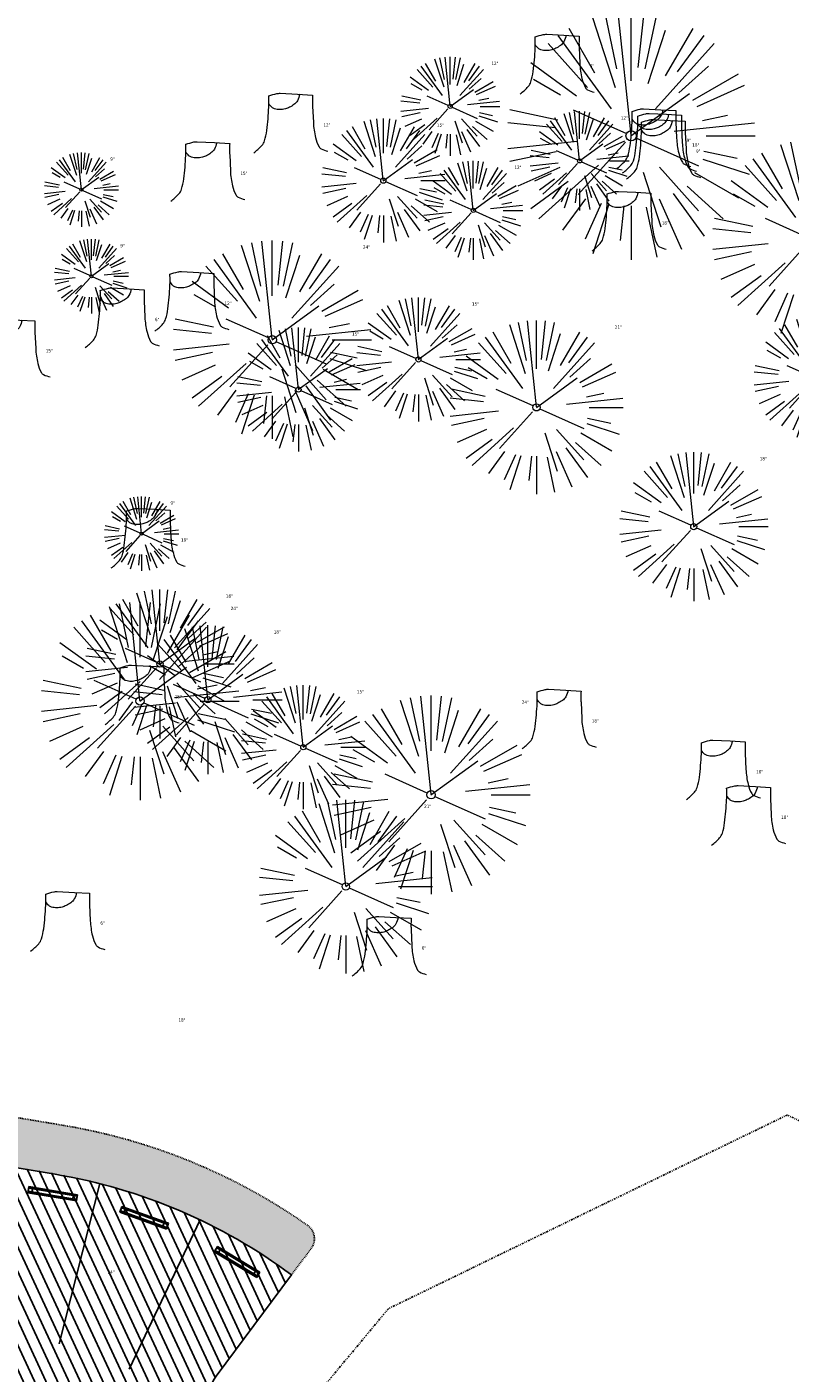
# Model space of a CAD drawing. Header units: feet. Extents: x 1134296 to 1140710, y 647902 to 649877.
# Tile 16 of 57: x 1134888 to 1134981, y 648396 to 648559. Entities that reach past the tile are written whole.
import ezdxf

# ---------------------------------------------------------------- set-up
doc = ezdxf.new("R2010")
doc.units = ezdxf.units.FT
doc.header["$MEASUREMENT"] = 0
doc.linetypes.add('DIVIDE2', pattern=[0.625, 0.25, -0.125, 0, -0.125, 0, -0.125])
doc.linetypes.add('RAD', pattern=[0.13, 0.08, -0.05])
for name, color, linetype in [('C-PRKG-ASPH', 8, 'Continuous'), ('C-PRKG-STRP', 136, 'Continuous'), ('C-PRKG-WHEL-STOP', 9, 'Continuous'), ('C-ROAD-ASPHALT', 1, 'Continuous'), ('C-SWLK-GRVL', 6, 'RAD'), ('C-SWLK-GRVL-PATT', 8, 'Continuous'), ('G-XREF', 7, 'Continuous'), ('V-FLOOD-PLAIN', 2, 'DIVIDE2')]:
    doc.layers.add(name, color=color, linetype=linetype)
doc.layers.add('V-SITE-VEGE', color=55, linetype='Continuous', lineweight=18)
doc.layers.add('V-SITE-VEGE-TEXT', color=8, linetype='Continuous', lineweight=18)
doc.styles.add('SEI-Dim & Leader', font='tahoma.ttf')
pattern_1 = [(115, (0, 0), (-1.132884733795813, -0.5282728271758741), [])]

# ---------------------------------------------------------------- blocks, each defined once
blk = doc.blocks.new('V-SITE-VEGE-Coniferious Tree 2')
at = {"color": 0, "linetype": 'ByBlock'}
for p, q in [((-0.0574950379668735, 0.2703678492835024), (-0.1039851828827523, 0.4890788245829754)), ((-0.0003172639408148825, 0.0025937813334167), (-0.05229705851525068, 0.4972664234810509)), ((-3.601054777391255e-05, 0.2219193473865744), (-3.601054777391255e-05, 0.5000060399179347)), ((0.02890183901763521, 0.2753366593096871), (0.05222503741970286, 0.4972664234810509)), ((0.0571938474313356, 0.2692740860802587), (0.1039131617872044, 0.4890788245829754)), ((-0.06264093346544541, 0.1926377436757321), (-0.1545378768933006, 0.4755369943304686)), ((-0.07913071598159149, 0.1088658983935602), (-0.2939353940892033, 0.4045257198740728)), ((-0.1460065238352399, 0.2528363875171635), (-0.2500390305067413, 0.4330260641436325)), ((0.06850648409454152, 0.2109817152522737), (0.1382469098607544, 0.425630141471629)), ((0.139142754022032, 0.2410654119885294), (0.2499670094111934, 0.4330260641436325)), ((0.1868724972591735, 0.2572635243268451), (0.2938633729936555, 0.4045257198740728)), ((-0.1756943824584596, 0.1950752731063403), (-0.3346129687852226, 0.3715878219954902)), ((0.09777767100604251, 0.108636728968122), (0.3345409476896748, 0.3715878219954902)), ((-0.2201011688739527, 0.1598873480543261), (-0.4045617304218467, 0.2938993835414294)), ((0.1919663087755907, 0.1728666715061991), (0.3115823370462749, 0.2805763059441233)), ((-0.2844040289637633, 0.1641894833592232), (-0.393144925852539, 0.2269610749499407)), ((0.2487690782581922, 0.143647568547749), (0.4329900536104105, 0.2500030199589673)), ((-0.0009318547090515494, -0.0006770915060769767), (0.2349564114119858, 0.1707208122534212)), ((0.2658942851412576, 0.1183972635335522), (0.4567507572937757, 0.2033670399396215)), ((-0.2961437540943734, 0.06292784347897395), (-0.4891148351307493, 0.1039491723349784)), ((-0.01992166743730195, 0.008854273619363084), (-0.2318825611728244, 0.1032199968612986)), ((0.2872695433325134, 0.06106323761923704), (0.3884790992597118, 0.08257391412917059)), ((-0.3060292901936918, 0.03215663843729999), (-0.4973024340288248, 0.05226104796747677)), ((0.173080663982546, 0.01818771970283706), (0.497230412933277, 0.05226104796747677)), ((0.3024988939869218, 0), (0.4999700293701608, 0)), ((-0.2182782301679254, -0.02292736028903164), (-0.4973024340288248, -0.05226104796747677)), ((-0.02300503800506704, -0.02554197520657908), (-0.2137781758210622, -0.2373882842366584)), ((0.01849546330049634, -0.008260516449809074), (0.2719985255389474, -0.1211160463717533)), ((-0.302185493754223, -0.0642195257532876), (-0.4891148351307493, -0.1039491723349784)), ((0.2891445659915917, -0.09395946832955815), (0.4755009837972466, -0.1545018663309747)), ((0.2936342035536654, -0.06241742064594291), (0.4274066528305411, -0.09084484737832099)), ((-0.2881436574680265, -0.1282723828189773), (-0.4568227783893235, -0.2033670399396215)), ((-0.1320480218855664, -0.1188660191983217), (-0.3716238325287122, -0.3345769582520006)), ((0.04781873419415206, -0.1473038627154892), (0.1192466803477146, -0.3671294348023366)), ((0.1143820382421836, -0.1271057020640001), (0.2718110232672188, -0.301920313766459)), ((0.2555295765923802, -0.1475434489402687), (0.4329900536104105, -0.2500030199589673)), ((-0.254528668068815, -0.1848980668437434), (-0.4045617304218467, -0.2938993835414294)), ((0.2253521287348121, -0.2029399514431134), (0.3715518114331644, -0.3345769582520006)), ((-0.1842986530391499, -0.2536176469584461), (-0.2766747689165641, -0.3807650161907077)), ((0.1131111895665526, -0.2541280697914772), (0.2033310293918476, -0.4567867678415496)), ((0.1688618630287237, -0.2324611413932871), (0.2938633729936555, -0.4045257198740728)), ((-0.1213812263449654, -0.2725449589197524), (-0.1855903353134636, -0.4167758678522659)), ((-0.09098502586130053, -0.2799408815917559), (-0.1545378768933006, -0.4755369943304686)), ((-0.02966136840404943, -0.2817638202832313), (-0.04434904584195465, -0.4216092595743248)), ((-3.601054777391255e-05, -0.2817638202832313), (-3.601054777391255e-05, -0.5000060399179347)), ((0.06104806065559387, -0.2873055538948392), (0.1039131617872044, -0.4890788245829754))]:
    blk.add_line(p, q, dxfattribs=at)
blk.add_circle((-3.601054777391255e-05, 0), 0.02083358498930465)
blk = doc.blocks.new('V-SITE-VEGE-Stump')
for points in [[(-0.07764030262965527, 0.1564565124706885, -0.02766804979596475), (-0.05341885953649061, 0.1633605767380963, -0.0679781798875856), (-0.04316680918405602, 0.1642506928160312), (0.008593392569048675, 0.1616126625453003), (0.05395851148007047, 0.1590945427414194)], [(-0.122905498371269, -0.01429599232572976, 0.05261256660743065), (-0.09863241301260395, 0.007697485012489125, 0.1061947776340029), (-0.09053039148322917, 0.02191696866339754, 0.04486152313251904), (-0.08374707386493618, 0.05273626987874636, 0.02007395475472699), (-0.07764030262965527, 0.1228815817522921, 0.01167487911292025), (-0.07732468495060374, 0.1363966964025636, 0.007866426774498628), (-0.07764030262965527, 0.1564565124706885)], [(0.01506844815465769, 0.161253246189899, -0.08286378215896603), (0.008147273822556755, 0.1419669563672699, -0.1113242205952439), (-0.002098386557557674, 0.130555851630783, -0.03931328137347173), (-0.01592715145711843, 0.1222882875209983, -0.04919659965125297), (-0.02797848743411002, 0.1177254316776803, -0.06600187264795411), (-0.0446681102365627, 0.1155126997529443, -0.07018691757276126), (-0.06035359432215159, 0.1177254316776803, -0.1148593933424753), (-0.06850904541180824, 0.1222766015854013, -0.0759377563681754), (-0.07734269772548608, 0.1331671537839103)], [(0.05395851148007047, 0.1590945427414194, 0.004334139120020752), (0.05376627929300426, 0.1369184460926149, 0.00834373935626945), (0.05395851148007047, 0.1253997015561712), (0.05605689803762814, 0.07623641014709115, 0.04625247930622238), (0.06241632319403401, 0.03170819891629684, 0.06962485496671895), (0.07334360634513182, 0.00381048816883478, 0.1497246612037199), (0.07941695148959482, -0.001975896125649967, 0.05852299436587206), (0.09922370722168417, -0.009139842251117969)]]:
    blk.add_lwpolyline(points, format="xyb")
blk = doc.blocks.new('C_XBASE-PACTOLA_02403811')
at = {"layer": 'V-FLOOD-PLAIN', "flags": 128}
blk.add_lwpolyline([(1134906.520776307, 648154.1371743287), (1134884.291874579, 648205.684545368), (1134869.470670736, 648266.484706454), (1134876.026667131, 648336.540384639), (1134931.991497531, 648403.8202146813), (1134980.235505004, 648427.2436063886), (1135018.360916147, 648409.3907559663), (1135088.703310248, 648361.0627811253), (1135089.088064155, 648360.7633367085)], dxfattribs=at)
at = {"layer": 'V-SITE-VEGE'}
for name, p, xscale, yscale, zscale in [('V-SITE-VEGE-Coniferious Tree 2', (1134961.359, 648545.661), 29.99963760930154, 29.99963760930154, 29.99963760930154), ('V-SITE-VEGE-Stump', (1134952.883, 648551.308), 40.31522404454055, 40.31522404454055, 40.31522404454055), ('V-SITE-VEGE-Stump', (1134920.653, 648544.173), 40.31522404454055, 40.31522404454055, 40.31522404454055), ('V-SITE-VEGE-Stump', (1134964.599, 648542.299), 40.31522404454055, 40.31522404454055, 40.31522404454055), ('V-SITE-VEGE-Stump', (1134965.279, 648541.743), 40.31522404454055, 40.31522404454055, 40.31522404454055), ('V-SITE-VEGE-Coniferious Tree 2', (1134931.38, 648540.236), 14.99981880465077, 14.99981880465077, 14.99981880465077), ('V-SITE-VEGE-Stump', (1134965.736, 648540.994), 40.31522404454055, 40.31522404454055, 40.31522404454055), ('V-SITE-VEGE-Stump', (1134910.613, 648538.322), 40.31522404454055, 40.31522404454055, 40.31522404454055), ('V-SITE-VEGE-Coniferious Tree 2', (1134894.849, 648539.13), 8.999891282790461, 8.999891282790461, 8.999891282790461), ('V-SITE-VEGE-Stump', (1134961.583, 648532.318), 40.31522404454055, 40.31522404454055, 40.31522404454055), ('V-SITE-VEGE-Coniferious Tree 2', (1134896.067, 648528.671), 8.999891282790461, 8.999891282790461, 8.999891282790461), ('V-SITE-VEGE-Stump', (1134908.694, 648522.61), 40.31522404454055, 40.31522404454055, 40.31522404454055), ('V-SITE-VEGE-Stump', (1134900.271, 648520.636), 40.31522404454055, 40.31522404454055, 40.31522404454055), ('V-SITE-VEGE-Coniferious Tree 2', (1134935.623, 648518.608), 14.99981880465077, 14.99981880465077, 14.99981880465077), ('V-SITE-VEGE-Coniferious Tree 2', (1134983.717, 648516.292), 14.99981880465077, 14.99981880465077, 14.99981880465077), ('V-SITE-VEGE-Stump', (1134887.062, 648516.859), 40.31522404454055, 40.31522404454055, 40.31522404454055), ('V-SITE-VEGE-Coniferious Tree 2', (1134921.107, 648514.969), 14.99981880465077, 14.99981880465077, 14.99981880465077), ('V-SITE-VEGE-Coniferious Tree 2', (1134949.91, 648512.82), 20.99974632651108, 20.99974632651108, 20.99974632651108), ('V-SITE-VEGE-Coniferious Tree 2', (1134968.939, 648498.397), 17.99978256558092, 17.99978256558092, 17.99978256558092), ('V-SITE-VEGE-Coniferious Tree 2', (1134902.138, 648497.541), 8.999891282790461, 8.999891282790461, 8.999891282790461), ('V-SITE-VEGE-Stump', (1134903.418, 648493.978), 40.31522404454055, 40.31522404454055, 40.31522404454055), ('V-SITE-VEGE-Coniferious Tree 2', (1134904.351, 648481.791), 17.99978256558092, 17.99978256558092, 17.99978256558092), ('V-SITE-VEGE-Coniferious Tree 2', (1134910.148, 648477.462), 17.99978256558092, 17.99978256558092, 17.99978256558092), ('V-SITE-VEGE-Stump', (1134902.665, 648475.022), 40.31522404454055, 40.31522404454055, 40.31522404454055), ('V-SITE-VEGE-Coniferious Tree 2', (1134921.696, 648471.725), 14.99981880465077, 14.99981880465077, 14.99981880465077), ('V-SITE-VEGE-Stump', (1134953.119, 648472.103), 40.31522404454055, 40.31522404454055, 40.31522404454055), ('V-SITE-VEGE-Stump', (1134972.994, 648465.962), 40.31522404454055, 40.31522404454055, 40.31522404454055), ('V-SITE-VEGE-Stump', (1134976.041, 648460.451), 40.31522404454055, 40.31522404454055, 40.31522404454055), ('V-SITE-VEGE-Coniferious Tree 2', (1134926.845, 648454.874), 20.99974632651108, 20.99974632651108, 20.99974632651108), ('V-SITE-VEGE-Stump', (1134893.666, 648447.646), 40.31522404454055, 40.31522404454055, 40.31522404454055), ('V-SITE-VEGE-Stump', (1134932.557, 648444.623), 40.31522404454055, 40.31522404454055, 40.31522404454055)]:
    blk.add_blockref(name, p, dxfattribs=dict(at, xscale=xscale, yscale=yscale, zscale=zscale))
at = {"layer": 'V-SITE-VEGE', "rotation": 8.537736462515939e-07}
for p, xscale, yscale, zscale in [((1134939.472, 648549.217), 11.99985504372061, 11.99985504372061, 11.99985504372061), ((1134955.13, 648542.621), 11.99985504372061, 11.99985504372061, 11.99985504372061), ((1134983.181, 648533.161), 23.99971008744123, 23.99971008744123, 23.99971008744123), ((1134942.261, 648536.64), 11.99985504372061, 11.99985504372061, 11.99985504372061), ((1134917.948, 648520.994), 23.99971008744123, 23.99971008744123, 23.99971008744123), ((1134901.946, 648477.302), 23.99971008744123, 23.99971008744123, 23.99971008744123), ((1134937.159, 648465.967), 23.99971008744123, 23.99971008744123, 23.99971008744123)]:
    blk.add_blockref('V-SITE-VEGE-Coniferious Tree 2', p, dxfattribs=dict(at, xscale=xscale, yscale=yscale, zscale=zscale))
at = {"layer": 'V-SITE-VEGE-TEXT', "char_height": 0.4, "attachment_point": 7, "style": 'SEI-Dim & Leader'}
for s, insert in [('12"', (1134944.4555625, 648554.217)), ('6"', (1134956.360594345, 648553.9079999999)), ('12"', (1134960.1135625, 648547.621)), ('12"', (1134924.130594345, 648546.7729999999)), ('15"', (1134937.859453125, 648546.736)), ('9"', (1134968.076594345, 648544.899)), ('18"', (1134968.756594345, 648544.343)), ('9"', (1134969.213594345, 648543.5939999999)), ('9"', (1134898.336671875, 648542.63)), ('12"', (1134947.2445625, 648541.64)), ('15"', (1134914.090594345, 648540.922)), ('18"', (1134965.060594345, 648534.918)), ('9"', (1134899.554671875, 648532.171)), ('24"', (1134928.915125, 648531.994)), ('12"', (1134912.171594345, 648525.21)), ('15"', (1134942.102453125, 648525.108)), ('6"', (1134903.748594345, 648523.236)), ('21"', (1134959.381234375, 648522.32)), ('15"', (1134927.586453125, 648521.469)), ('15"', (1134890.539594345, 648519.459)), ('18"', (1134976.91434375, 648506.397)), ('9"', (1134905.625671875, 648501.041)), ('18"', (1134906.895594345, 648496.578)), ('18"', (1134912.32634375, 648489.791)), ('24"', (1134912.913125, 648488.302)), ('18"', (1134918.12334375, 648485.462)), ('15"', (1134906.142594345, 648477.622)), ('15"', (1134928.175453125, 648478.225)), ('24"', (1134948.126125, 648476.967)), ('18"', (1134956.596594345, 648474.703)), ('18"', (1134976.471594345, 648468.562)), ('21"', (1134936.316234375, 648464.374)), ('18"', (1134979.518594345, 648463.051)), ('6"', (1134897.143594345, 648450.2459999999)), ('6"', (1134936.034594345, 648447.223)), ('18"', (1134906.58834375, 648438.518)), ('24"', (1134898.016594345, 648408.051))]:
    blk.add_mtext(s, dxfattribs=dict(at, insert=insert))
blk = doc.blocks.new('Wheel_Stop')
for points in [[(-36, 6.75), (36, 6.75)], [(-36, -2.25), (-36, 6.75)], [(-35.625, 4.5), (-36, 6.75)], [(-35.625, 0), (-36, -2.25)], [(-35.955, 6.48), (35.955, 6.48)], [(-35.625, 4.5), (-35.625, 0)], [(-35.625, 4.5), (35.625, 4.5)], [(-35.625, 0), (35.625, 0)], [(35.625, 4.5), (36, 6.75)], [(35.625, 4.5), (35.625, 0)], [(35.625, 0), (36, -2.25)], [(36, -2.25), (36, 6.75)], [(-36, -2.25), (36, -2.25)], [(-35.955, -1.98), (35.955, -1.98)]]:
    blk.add_lwpolyline(points)
for centre in [(-30, 2.25), (30, 2.25)]:
    blk.add_circle(centre, 0.5)
blk = doc.blocks.new('C_PBASE-PACTOLA_02403811')
at = {"layer": 'C-PRKG-STRP'}
for points in [[(1134892.151095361, 648399.5619073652), (1134897.063328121, 648418.9492735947)], [(1134900.61731918, 648396.5085396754), (1134909.210518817, 648414.568354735)]]:
    blk.add_lwpolyline(points, dxfattribs=at)
at = {"layer": 'C-ROAD-ASPHALT'}
blk.add_lwpolyline([(1134908.591667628, 648295.0830355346), (1134902.184156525, 648308.9168658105, -0.3857361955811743), (1134904.185026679, 648315.3273695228, 0.505251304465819), (1134911.81168753, 648388.9938571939, -0.385736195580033), (1134911.166532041, 648395.6783028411), (1134920.272188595, 648407.9060613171, 0.1193298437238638), (1134891.694190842, 648420.0744804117), (1134806.6862802, 648434.2302502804), (1134804.222364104, 648419.4339967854, -0.4142135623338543), (1134798.46897424, 648415.3232176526, -0.09206076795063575), (1134788.173461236, 648419.0651973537, 0.0920607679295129), (1134777.877948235, 648422.8071770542), (1134747.786053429, 648427.818168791, -0.457206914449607), (1134724.139640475, 648466.5491939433, -0.1597602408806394), (1134766.878830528, 648525.6151487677), (1134870.936117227, 648601.0988607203, 0.1112368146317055), (1134916.811965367, 648653.2299950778), (1134952.321656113, 648718.215074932, 0.01915469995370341)], format="xyb", dxfattribs=at)
at = {"layer": 'C-SWLK-GRVL'}
blk.add_lwpolyline([(1134920.272188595, 648407.9060613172), (1134922.644164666, 648411.0913286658, 0.4226080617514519), (1134922.188274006, 648413.9234189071, 0.1120903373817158), (1134892.679757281, 648425.9929818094), (1134847.621731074, 648433.4961782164)], format="xyb", dxfattribs=at)
at = {"layer": 'C-PRKG-WHEL-STOP'}
for p, xscale, yscale, zscale, rotation in [((1134891.402086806, 648417.905463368), 0.08333333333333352, 0.08333333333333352, 0.08333333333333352, 170.4845063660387), ((1134902.502185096, 648414.9988436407), 0.08333333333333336, 0.08333333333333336, 0.08333333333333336, 160.1680169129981), ((1134913.776073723, 648409.6345154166), 0.08333333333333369, 0.08333333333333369, 0.08333333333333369, 148.9400157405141)]:
    blk.add_blockref('Wheel_Stop', p, dxfattribs=dict(at, xscale=xscale, yscale=yscale, zscale=zscale, rotation=rotation))
blk = doc.blocks.new('C_PHTCH-PACTOLA_02403811')
at = {"layer": 'C-PRKG-ASPH'}
h = blk.add_hatch(dxfattribs=at)
h.set_pattern_fill('ANSI31', color=256, scale=10, angle=70)
h.set_pattern_definition(pattern_1)
edge = h.paths.add_edge_path(flags=16)
edge.add_arc((1135093.567290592, 648760.3570235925), 541.9999999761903, 143.5703577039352, 153.2664360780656, ccw=False)
edge.add_arc((1135093.567290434, 648760.3570237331), 541.9999997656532, 133.8742793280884, 143.5703577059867, ccw=False)
edge.add_line((1134717.918854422, 649151.0643979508), (1134791.743864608, 649222.0439889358))
edge.add_arc((1134924.814897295, 649083.6384245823), 191.9999999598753, 124.33581191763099, 133.8742793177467, ccw=False)
edge.add_line((1134816.518779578, 649242.1816391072), (1134837.543218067, 649256.5428028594))
edge.add_arc((1134886.614896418, 649184.7029087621), 87.00000000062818, 64.86660358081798, 124.33581191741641, ccw=False)
edge.add_line((1134923.566161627, 649263.4658695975), (1134945.862647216, 649253.0055803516))
edge.add_arc((1134736.896871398, 648807.5874571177), 491.9999999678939, 56.45911934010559, 64.86660355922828, ccw=False)
edge.add_line((1135008.742528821, 649217.6654234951), (1135070.901654, 649176.4593855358))
edge.add_arc((1135036.644680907, 649124.7828938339), 62.00000000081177, -10.868034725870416, 56.45911933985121, ccw=False)
edge.add_line((1135097.532652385, 649113.0929439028), (1135091.831089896, 649083.3959326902))
edge.add_arc((1135001.481196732, 649100.7423100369), 92.00000001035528, 337.8486329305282, 349.13196525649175, ccw=False)
edge.add_line((1135086.690765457, 649066.0532714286), (1135029.43531187, 648925.4119419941))
edge.add_arc((1134573.749357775, 649110.9228871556), 491.9999995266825, 335.73595333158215, 337.84863296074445, ccw=False)
edge.add_line((1135022.286728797, 648908.7392420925), (1134970.105907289, 648792.9779079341))
edge.add_line((1134970.105907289, 648792.9779079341), (1134955.070696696, 648759.622817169))
edge.add_arc((1134506.533324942, 648961.8064625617), 492.0000003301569, 331.3465562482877, 335.7359533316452, ccw=False)
edge.add_line((1134938.281078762, 648725.8872446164), (1134902.771388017, 648660.9021647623))
edge.add_arc((1134778.161263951, 648728.9926705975), 142.0000000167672, 305.95733191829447, 331.34655630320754, ccw=False)
edge.add_line((1134861.541195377, 648614.0501326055), (1134757.483908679, 648538.5664206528))
edge.add_arc((1134835.579196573, 648430.9089730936), 133.0000000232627, 125.9573319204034, 166.4171722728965)
edge.add_arc((1134672.277915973, 648470.363906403), 35.00000000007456, 244.10855969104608, 346.41717227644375, ccw=False)
edge.add_arc((1134691.461854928, 648509.9128519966), 78.95614352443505, 214.9055155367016, 244.1168481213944, ccw=False)
edge.add_line((1134626.710174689, 648464.732186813), (1134623.062749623, 648469.9579645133))
edge.add_arc((1134821.506139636, 648608.4650796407), 241.9999999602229, 191.1167612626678, 214.9138039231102, ccw=False)
edge.add_line((1134584.046954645, 648561.8052956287), (1134566.403948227, 648651.5934078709))
edge.add_arc((1135049.172208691, 648746.4554480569), 491.9999999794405, 187.9519260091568, 191.1167612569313, ccw=False)
edge.add_line((1134561.903038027, 648678.391101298), (1134552.825444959, 648743.3771249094))
edge.add_arc((1134842.017716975, 648783.7730382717), 292.0000000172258, 166.3961174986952, 187.9519260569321, ccw=False)
edge.add_line((1134558.209758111, 648852.4537669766), (1134566.77306571, 648887.8397463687))
edge.add_arc((1135093.567290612, 648760.357023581), 542.0000000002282, 158.0478401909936, 166.396117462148, ccw=False)
edge.add_arc((1135093.567290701, 648760.357023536), 542.0000000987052, 153.2664360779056, 158.0478401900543, ccw=False)
edge = h.paths.add_edge_path()
edge.add_line((1134664.934415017, 648091.0186503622), (1134641.753924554, 648097.236757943))
edge.add_arc((1135131.441785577, 647965.8792352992), 506.9999999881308, 154.1154939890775, 164.9840567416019, ccw=False)
edge.add_arc((1135131.44177555, 647965.8792402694), 506.9999887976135, 153.4314984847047, 154.115493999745, ccw=False)
edge.add_arc((1134241.513528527, 648410.9103548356), 488.0000000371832, 333.4314984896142, 338.6383717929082)
edge.add_line((1134695.987914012, 648233.1548120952), (1134704.112198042, 648253.9264793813))
edge.add_arc((1134529.027803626, 648322.4060737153), 188.0000000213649, 338.6383717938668, 377.1954705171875)
edge.add_arc((1134651.306425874, 648360.2470375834), 60.00000000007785, 17.1954705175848, 74.97265706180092)
edge.add_line((1134666.863224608, 648418.1951696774), (1134661.500576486, 648419.8056636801))
edge.add_arc((1134691.489318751, 648509.9450223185), 94.99699278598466, 223.9418846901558, 251.5980721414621, ccw=False)
edge.add_arc((1134691.535842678, 648509.9839590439), 95.05751145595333, 214.9165962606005, 223.9393241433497, ccw=False)
edge.add_line((1134613.590003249, 648455.5746160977), (1134609.942525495, 648460.8004692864))
edge.add_arc((1134821.506139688, 648608.4650796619), 258.0000000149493, 191.1167612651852, 214.9138039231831, ccw=False)
edge.add_line((1134568.347173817, 648558.7203512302), (1134550.704167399, 648648.5084634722))
edge.add_arc((1135049.172208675, 648746.4554480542), 507.9999999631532, 187.9519260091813, 191.1167612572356, ccw=False)
edge.add_line((1134546.056886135, 648676.177626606), (1134536.979293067, 648741.163650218))
edge.add_arc((1134842.01771694, 648783.7730382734), 307.9999999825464, 166.3961174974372, 187.9519260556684, ccw=False)
edge.add_line((1134542.658637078, 648856.2170945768), (1134551.221944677, 648891.6030739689))
edge.add_arc((1135093.567290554, 648760.3570237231), 557.9999999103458, 163.9213237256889, 166.3961174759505, ccw=False)
edge.add_arc((1134538.177323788, 648920.4382053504), 19.99999999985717, 343.9213237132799, 402.7699397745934)
edge.add_line((1134552.859048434, 648934.0193305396), (1134533.446357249, 648955.005204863))
edge.add_arc((1135093.567290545, 648760.3570234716), 592.9783928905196, 146.0187423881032, 160.8370986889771, ccw=False)
edge.add_line((1134601.857481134, 649091.7855040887), (1134616.582948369, 649064.0343807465))
edge.add_arc((1134620.999668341, 649066.3780071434), 5.000000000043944, 207.9515834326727, 327.0740857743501)
edge.add_arc((1135093.567290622, 648760.3570235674), 558.0000000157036, 133.8742793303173, 147.0740857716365, ccw=False)
edge.add_line((1134706.829601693, 649162.5981949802), (1134780.654611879, 649233.5777859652))
edge.add_arc((1134924.814897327, 649083.6384245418), 208.0000000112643, 124.3358119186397, 133.8742793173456, ccw=False)
edge.add_line((1134807.494103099, 649255.3935736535), (1134828.518541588, 649269.7547374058))
edge.add_arc((1134886.614896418, 649184.7029087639), 102.9999999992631, 64.86660357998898, 124.33581191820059, ccw=False)
edge.add_line((1134930.361796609, 649277.9510118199), (1134952.658282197, 649267.4907225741))
edge.add_arc((1134736.896871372, 648807.5874570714), 508.0000000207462, 56.4591193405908, 64.86660355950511, ccw=False)
edge.add_line((1135017.583038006, 649231.0012923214), (1135079.742163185, 649189.7952543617))
edge.add_arc((1135036.644680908, 649124.782893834), 77.99999999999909, -10.868034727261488, 56.45911934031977, ccw=False)
edge.add_line((1135113.245677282, 649110.0761826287), (1135107.544114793, 649080.3791714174))
edge.add_arc((1135001.481196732, 649100.7423100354), 108.0000000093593, 337.84863293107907, 349.131965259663, ccw=False)
edge.add_line((1135101.509820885, 649060.0203951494), (1135044.254367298, 648919.3790657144))
edge.add_arc((1134573.749357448, 649110.9228872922), 507.9999998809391, 335.7359533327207, 337.84863295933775, ccw=False)
edge.add_line((1135036.873309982, 648902.1641641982), (1134969.657277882, 648753.0477392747))
edge.add_arc((1134506.53332524, 648961.8064624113), 507.9999999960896, 331.346556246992, 335.73595333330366, ccw=False)
edge.add_line((1134952.321656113, 648718.215074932), (1134916.811965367, 648653.2299950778))
edge.add_arc((1134778.161263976, 648728.9926705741), 157.9999999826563, 305.9573319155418, 331.3465563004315, ccw=False)
edge.add_line((1134870.936117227, 648601.0988607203), (1134766.878830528, 648525.6151487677))
edge.add_arc((1134835.579196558, 648430.9089731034), 117.0000000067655, 125.9573319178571, 162.264860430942)
edge.add_arc((1134752.713885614, 648457.4106757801), 29.99999999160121, 162.264860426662, 196.8024120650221)
edge.add_arc((1134835.579196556, 648430.9089731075), 113.0000000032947, 170.9217318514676, 197.5476736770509)
edge.add_line((1134727.837491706, 648396.8395581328), (1134731.162683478, 648386.3239143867))
edge.add_arc((1134529.027802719, 648322.4060734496), 212.0000009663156, 11.340079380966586, 17.54767372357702, ccw=False)
edge.add_arc((1134529.055568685, 648322.403813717), 211.9732215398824, -20.64909134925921, 11.342153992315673, ccw=False)
edge.add_arc((1134759.869013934, 648235.3149369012), 34.72371615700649, 159.1871917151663, 239.4135572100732)
edge.add_line((1134742.200276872, 648205.422593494), (1134709.513, 648185.696))
edge.add_line((1134709.513, 648185.696), (1134698.996135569, 648181.0065459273))
edge.add_arc((1135131.441785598, 647965.8792352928), 483.0000000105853, 153.5511843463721, 164.9840567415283)
h = blk.add_hatch(dxfattribs=at)
h.set_pattern_fill('ANSI31', color=256, scale=10, angle=70)
h.set_pattern_definition(pattern_1)
edge = h.paths.add_edge_path(flags=16)
edge.add_line((1134864.155064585, 648378.0269510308), (1134839.494642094, 648382.1334778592))
edge.add_line((1134839.494642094, 648382.1334778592), (1134832.477103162, 648391.9551287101))
edge.add_arc((1134828.408842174, 648389.0483689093), 5.000000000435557, 35.54568859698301, 80.54568858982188)
edge.add_arc((1134826.766231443, 648379.1841999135), 14.99999999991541, 80.5456885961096, 192.7623206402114)
edge.add_line((1134812.136808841, 648375.870592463), (1134817.069523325, 648354.0928876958))
edge.add_arc((1134846.328368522, 648360.7201025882), 29.9999999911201, 192.762320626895, 260.5456886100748)
edge.add_line((1134841.400536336, 648331.127595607), (1134875.925127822, 648325.3784580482))
edge.add_arc((1134880.852960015, 648354.9709650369), 29.99999999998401, 260.5456885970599, 440.5456885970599)
edge.add_line((1134885.780792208, 648384.5634720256), (1134883.580558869, 648384.9298614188))
edge.add_arc((1134881.937948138, 648375.0656924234), 9.99999999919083, 80.54568859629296, 114.2357561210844)
edge.add_line((1134877.833026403, 648384.1843336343), (1134864.155064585, 648378.0269510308))
edge = h.paths.add_edge_path()
edge.add_arc((1134752.713885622, 648457.4106757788), 29.99999999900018, 196.802412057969, 260.5456885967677)
edge.add_line((1134747.786053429, 648427.818168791), (1134777.877948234, 648422.8071770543))
edge.add_arc((1134772.950116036, 648393.2146700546), 30.00000001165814, 59.50621881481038, 80.54568859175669, ccw=False)
edge.add_arc((1134803.396806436, 648444.9157246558), 30.00000001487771, 239.506218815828, 260.5456885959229)
edge.add_arc((1134799.290279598, 648420.255302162), 5.000000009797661, 260.5456887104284, 350.5456884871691)
edge.add_line((1134804.222364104, 648419.4339967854), (1134806.6862802, 648434.2302502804))
edge.add_line((1134806.6862802, 648434.2302502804), (1134887.591071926, 648420.7577439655))
edge.add_arc((1134879.915090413, 648353.2591729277), 67.9336277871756, 53.55388045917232, 83.5121585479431, ccw=False)
edge.add_line((1134920.272188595, 648407.9060613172), (1134911.166532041, 648395.6783028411))
edge.add_arc((1134915.176766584, 648392.6919976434), 4.999999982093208, 143.3260149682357, 227.699744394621)
edge.add_arc((1134880.852960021, 648354.97096504), 45.99999999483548, 23.261049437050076, 47.69974420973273, ccw=False)
edge.add_arc((1134880.852960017, 648354.9709650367), 45.99999999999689, -59.52124497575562, 23.261049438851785, ccw=False)
edge.add_arc((1134906.721120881, 648311.018283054), 4.999999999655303, 120.4787550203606, 204.852484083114)
edge.add_line((1134902.184156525, 648308.9168658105), (1134908.591667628, 648295.083035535))
edge.add_arc((1134880.852960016, 648354.9709650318), 65.99999999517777, 260.54568859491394, 294.8524840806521, ccw=False)
edge.add_line((1134870.01172919, 648289.867449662), (1134835.487137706, 648295.6165872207))
edge.add_arc((1134846.328368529, 648360.7201025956), 65.99999999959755, 237.4668942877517, 260.54568859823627, ccw=False)
edge.add_line((1134810.834437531, 648305.0767664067), (1134819.03336879, 648317.9301155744))
edge.add_arc((1134814.817964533, 648320.6190497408), 5.000000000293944, 327.4668942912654, 411.8406233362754)
edge.add_arc((1134846.328368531, 648360.7201025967), 46.00000000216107, 192.7623206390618, 231.8406233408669, ccw=False)
edge.add_line((1134801.464805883, 648350.558373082), (1134795.562167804, 648376.6182453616))
edge.add_arc((1134766.3033226, 648369.9910304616), 29.99999999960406, 12.76232063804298, 80.54568860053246)
edge.add_arc((1134766.303322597, 648369.991030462), 29.99999999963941, 80.54568859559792, 191.3400793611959)
edge.add_arc((1134529.027802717, 648322.4060734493), 212.000000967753, 11.34007938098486, 17.54767372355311)
edge.add_line((1134731.162683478, 648386.3239143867), (1134727.837491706, 648396.8395581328))
edge.add_arc((1134835.57919655, 648430.908973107), 112.9999999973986, 170.9217318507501, 197.5476736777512, ccw=False)
at = {"layer": 'C-SWLK-GRVL-PATT'}
h = blk.add_hatch(dxfattribs=at)
h.set_pattern_fill('GRAVEL', color=256, scale=5)
h.set_pattern_definition([(228.012787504, (3.6, 5), (-40.00000000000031, -45.00000000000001), [0.67268, -66.5954402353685]), (184.969740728, (3.15, 4.5), (59.99999999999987, 5.000000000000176), [1.15434, -114.27962380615]), (132.510447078, (2, 4.4), (50.00000000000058, -54.99999999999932), [0.8139400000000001, -80.5801629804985]), (267.273689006, (0.05, 3.15), (5.000000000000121, 100.0000000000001), [1.05119, -104.067790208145]), (292.833654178, (0, 2.1), (-24.99999999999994, 60.00000000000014), [1.030775, -102.0468656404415]), (357.273689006, (0.4, 1.15), (-100.0000000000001, 5.000000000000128), [1.05119, -104.067790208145]), (37.6942404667, (1.45, 1.1), (-64.99999999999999, -49.99999999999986), [1.390145, -137.62424274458]), (72.2553283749, (2.55, 1.95), (35.00000000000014, 110), [1.31244, -129.9316074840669]), (121.429565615, (2.95, 3.2), (-40.0000000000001, 64.99999999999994), [1.05475, -104.420365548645]), (175.236358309, (2.4, 4.1), (54.99999999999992, -5.00000000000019), [1.20416, -59.0038128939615]), (222.397437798, (1.2, 4.2), (-59.99999999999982, -54.99999999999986), [1.55724, -154.1668750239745]), (138.814074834, (5, 3.1), (-35.00000000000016, 30), [0.5315049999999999, -52.61922406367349]), (171.46923439, (4.600000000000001, 3.45), (64.99999999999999, -9.999999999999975), [1.011185, -100.107557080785]), (225, (3.6, 3.6), (-5.551115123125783e-16, -4.999999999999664), [0.707105, -6.3639628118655]), (203.198590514, (3.25, 4.2), (24.99999999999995, 9.999999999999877), [0.38079, -37.6980755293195]), (291.801409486, (2.9, 4.050000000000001), (-4.99999999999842, 15.00000000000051), [0.538515, -26.3873090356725]), (30.96375653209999, (3.1, 3.55), (15.00000000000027, 9.999999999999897), [0.874645, -28.2801144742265]), (161.565051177, (3.85, 4), (10.00000000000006, -4.999999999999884), [0.632455, -15.178933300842]), (16.389540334, (0, 4.050000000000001), (49.99999999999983, 15.00000000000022), [0.886, -87.714225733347]), (70.3461759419, (0.8500000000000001, 4.3), (-20.0000000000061, -55.00000000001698), [0.7433049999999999, -73.58703873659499]), (293.198590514, (3.85, 5), (-9.999999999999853, 24.99999999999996), [0.761575, -37.3172905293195]), (343.610459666, (4.149999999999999, 4.3), (-49.99999999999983, 15.00000000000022), [0.8859999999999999, -87.71422573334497]), (339.44395478, (0, 0.95), (-25.00000000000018, 10.00000000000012), [0.8543999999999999, -41.86561872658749]), (294.775140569, (0.8, 0.65), (-25.00000000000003, 55.00000000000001), [0.71589, -70.87321531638]), (66.8014094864, (3.9, 0), (9.999999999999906, 24.99999999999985), [0.761575, -37.3172905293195]), (17.3540246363, (4.2, 0.7000000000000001), (-64.99999999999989, -19.99999999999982), [0.838155, -82.97711807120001]), (69.44395478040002, (1.45, 0), (-10.00000000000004, -24.99999999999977), [0.4272, -42.29281872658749]), (101.309932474, (3.6, 0), (-4.999999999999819, 20.00000000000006), [0.25495, -25.240147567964]), (165.963756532, (3.55, 0.25), (14.99999999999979, -5.000000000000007), [1.030775, -19.5847531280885]), (186.009005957, (2.55, 0.5), (50.00000000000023, 4.999999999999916), [0.9552499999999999, -94.56961587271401]), (303.690067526, (3.1, 3.1), (-4.999999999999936, 9.999999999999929), [0.7211099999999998, -17.30664637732]), (353.157226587, (3.5, 2.5), (85.00000000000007, -10.00000000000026), [1.25897, -124.6378131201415]), (60.9453959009, (4.75, 2.35), (-19.99999999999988, -34.99999999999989), [0.51478, -50.963370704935]), (90, (5, 2.8), (-4.999999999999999, 5), [0.3, -4.699999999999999]), (120.256437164, (2.45, 0.65), (20.00000000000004, -35.00000000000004), [0.69462, -68.76759994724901]), (48.01278750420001, (2.1, 1.25), (40, 44.99999999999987), [1.34536, -65.92276023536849]), (0, (3, 2.25), (5, 5), [1.3, -3.7]), (325.3048464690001, (4.3, 2.25), (50.0000000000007, -34.99999999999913), [0.7905699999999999, -78.26637150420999]), (254.054604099, (4.95, 1.8), (-5.000000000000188, -20.00000000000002), [0.72801, -35.6725394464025]), (207.645975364, (4.75, 1.1), (-94.99999999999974, -50.00000000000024), [1.185325, -117.347370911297]), (175.42607874, (3.7, 0.55), (-64.99999999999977, 5.000000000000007), [1.253995, -124.1453670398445])])
edge = h.paths.add_edge_path()
edge.add_line((1134806.6862802, 648434.2302502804), (1134807.343324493, 648438.1759178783))
edge.add_arc((1134809.316158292, 648437.8473957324), 1.999999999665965, 80.54568858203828, 170.5456886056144, ccw=False)
edge.add_line((1134809.644680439, 648439.8202295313), (1134821.52359302, 648437.8421177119))
edge.add_arc((1134832.108745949, 648420.8728944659), 20.0000000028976, 39.13606649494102, 121.9553106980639, ccw=False)
edge.add_line((1134847.621731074, 648433.4961782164), (1134892.679757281, 648425.9929818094))
edge.add_arc((1134880.852960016, 648354.9709650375), 71.99999999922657, 54.96326023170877, 80.54568859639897, ccw=False)
edge.add_arc((1134921.04007084, 648412.2858507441), 2.000000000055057, -36.67398484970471, 54.96326023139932, ccw=False)
edge.add_line((1134922.644164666, 648411.0913286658), (1134920.272188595, 648407.9060613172))
edge.add_arc((1134880.852960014, 648354.9709650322), 66.00000000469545, 53.3260151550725, 80.54568859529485)
edge.add_line((1134891.694190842, 648420.0744804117), (1134806.6862802, 648434.2302502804))

msp = doc.modelspace()

# ---------------------------------------------------------------- block references
at = {"layer": 'G-XREF'}
for name in ['C_PBASE-PACTOLA_02403811', 'C_XBASE-PACTOLA_02403811', 'C_PHTCH-PACTOLA_02403811']:
    msp.add_blockref(name, (0, 0), dxfattribs=at)

doc.saveas('drawing.dxf')
